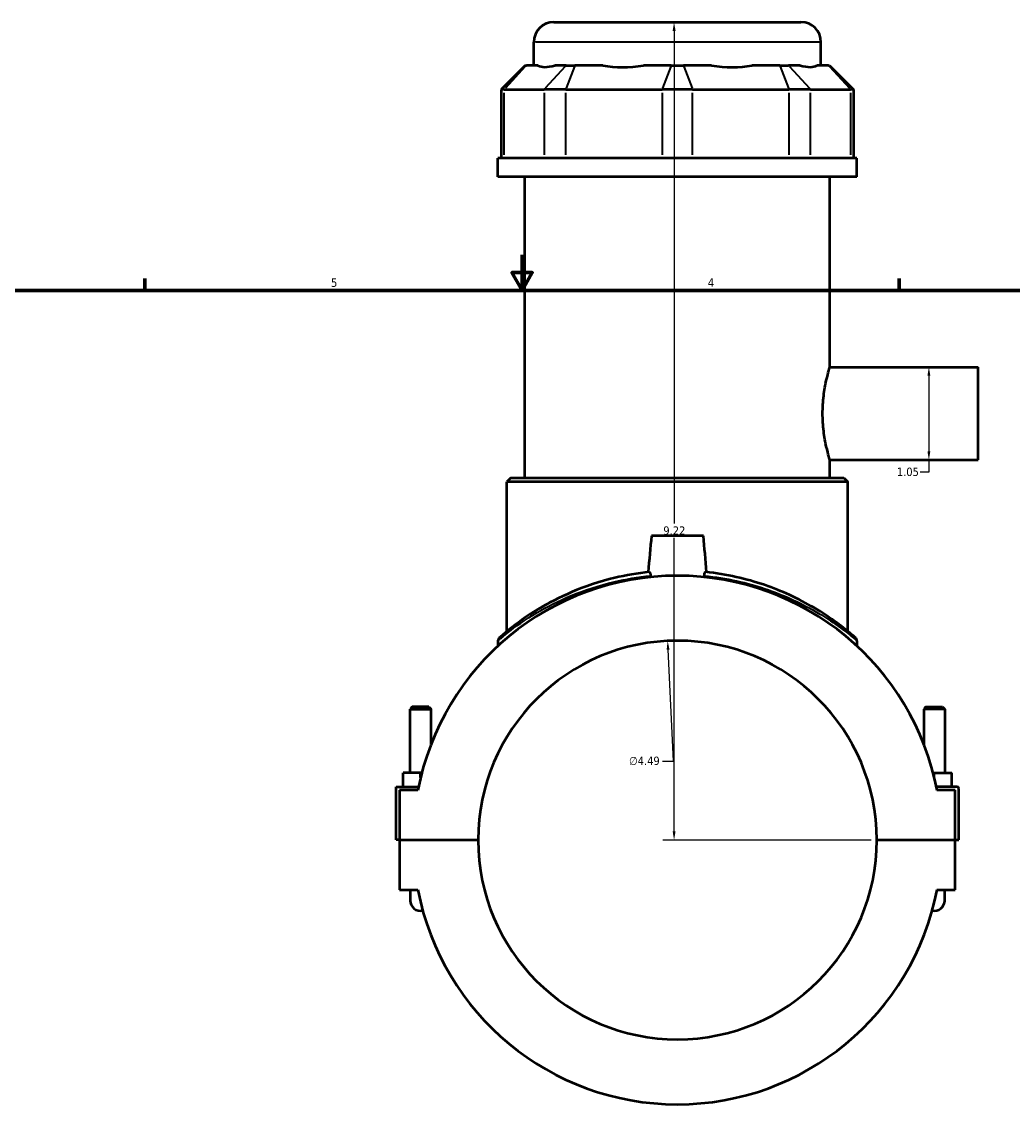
# Model space of a CAD drawing. Header units: inches. Extents: x 0.1 to 46.9, y -0.2 to 47.
# Tile 4 of 8: x 11.4 to 22.5, y 11.6 to 24. Entities that reach past the tile are written whole.
import ezdxf

# ---------------------------------------------------------------- set-up
doc = ezdxf.new("R2010")
doc.units = ezdxf.units.IN
doc.header["$MEASUREMENT"] = 0
for name, color, linetype, lineweight in [('Border (ANSI)', 7, 'Continuous', 70), ('Dimension (ANSI)', 7, 'Continuous', 25), ('Visible (ANSI)', 7, 'Continuous', 50), ('Visible Narrow (ANSI)', 7, 'Continuous', 35)]:
    doc.layers.add(name, color=color, linetype=linetype, lineweight=lineweight)
doc.styles.add('Note Text (ANSI)', font='tahoma.ttf')
doc.dimstyles.new('Default (ANSI)', dxfattribs={"dimtxt": 0.094488, "dimasz": 0.098425, "dimexe": 0.125, "dimexo": 0.0625, "dimgap": 0.031496, "dimtad": 0, "dimtih": 1, "dimtoh": 1, "dimrnd": 1e-08, "dimzin": 4, "dimdsep": 46, "dimtxsty": 'Note Text (ANSI)', "dimcen": 0.09, "dimdle": 0.393701, "dimclrd": 256, "dimclre": 256, "dimclrt": 5, "dimadec": 0, "dimazin": 1, "dimtfac": 1, "dimtofl": 0, "dimtmove": 0, "dimatfit": 3, "dimfxl": 1, "dimtolj": 1, "dimtzin": 4, "dimlwd": -1, "dimlwe": -1, "dimarcsym": 0})

# ---------------------------------------------------------------- blocks, each defined once
blk = doc.blocks.new('Borders Default Border')
at = {"layer": 'Border (ANSI)'}
for p, q in [((12.75, 21), (12.75, 21.134)), ((21.25, 21), (21.25, 21.134))]:
    blk.add_line(p, q, dxfattribs=at)
at = {"layer": 'Border (ANSI)', "flags": 128}
for points in [[(17, 21.4), (17, 21), (16.885, 21.2), (17.115, 21.2), (17, 21)], [(0.5, 1), (0.5, 21), (33.5, 21), (33.5, 1), (0.5, 1)]]:
    blk.add_lwpolyline(points, dxfattribs=at)
at = {"layer": 'Border (ANSI)', "color": 5, "true_color": 0x0000ff, "char_height": 0.0945, "attachment_point": 7, "style": 'Note Text (ANSI)'}
for s, insert in [('5', (14.847, 21.038)), ('4', (19.092, 21.04))]:
    blk.add_mtext(s, dxfattribs=dict(at, insert=insert))
blk = doc.blocks.new('*D6')
at = {"layer": 'Defpoints', "color": 0, "transparency": 16777216}
for p in [(18.64, 17.05), (18.859, 12.563)]:
    blk.add_point(p, dxfattribs=at)
at = {"layer": 'Dimension (ANSI)', "transparency": 16777216}
for p, q in [((18.706, 15.697), (18.645, 16.952)), ((18.581, 15.697), (18.706, 15.697))]:
    blk.add_line(p, q, dxfattribs=at)
blk.add_solid([(18.661, 16.953), (18.628, 16.951), (18.64, 17.05)], dxfattribs=at)
at = {"layer": 'Dimension (ANSI)', "color": 5, "transparency": 16777216, "insert": (18.205, 15.747), "char_height": 0.0945, "attachment_point": 1, "style": 'Note Text (ANSI)'}
blk.add_mtext('\\A1;∅4.49', dxfattribs=at)
blk = doc.blocks.new('*D7')
at = {"layer": 'Defpoints', "color": 0, "transparency": 16777216}
for p in [(21.338, 20.136), (21.338, 19.089), (21.583, 19.089)]:
    blk.add_point(p, dxfattribs=at)
at = {"layer": 'Dimension (ANSI)', "transparency": 16777216}
for p, q in [((21.583, 20.038), (21.583, 19.188)), ((21.583, 19.089), (21.583, 18.953)), ((21.583, 18.953), (21.485, 18.953))]:
    blk.add_line(p, q, dxfattribs=at)
for points in [[(21.567, 20.038), (21.6, 20.038), (21.583, 20.136)], [(21.567, 19.188), (21.6, 19.188), (21.583, 19.089)]]:
    blk.add_solid(points, dxfattribs=at)
at = {"layer": 'Dimension (ANSI)', "color": 5, "transparency": 16777216, "insert": (21.222, 19.003), "char_height": 0.0945, "attachment_point": 1, "style": 'Note Text (ANSI)'}
blk.add_mtext('\\A1;1.05', dxfattribs=at)
blk = doc.blocks.new('*D8')
at = {"layer": 'Defpoints', "color": 0, "transparency": 16777216}
for p in [(18.712, 24.023), (18.75, 24.023), (20.996, 14.807)]:
    blk.add_point(p, dxfattribs=at)
at = {"layer": 'Dimension (ANSI)', "transparency": 16777216}
for p, q in [((18.712, 23.924), (18.712, 18.372)), ((18.712, 14.905), (18.712, 18.211)), ((20.933, 14.807), (18.587, 14.807))]:
    blk.add_line(p, q, dxfattribs=at)
for points in [[(18.696, 23.924), (18.729, 23.924), (18.712, 24.023)], [(18.696, 14.905), (18.729, 14.905), (18.712, 14.807)]]:
    blk.add_solid(points, dxfattribs=at)
at = {"layer": 'Dimension (ANSI)', "color": 5, "transparency": 16777216, "insert": (18.591, 18.341), "char_height": 0.0945, "attachment_point": 1, "style": 'Note Text (ANSI)'}
blk.add_mtext('\\A1;9.22', dxfattribs=at)

msp = doc.modelspace()

# ---------------------------------------------------------------- linework, layer by layer
at = {"layer": 'Visible (ANSI)'}
for p, q in [((17.357, 24.023), (20.142, 24.023)), ((17.132, 23.535), (17.132, 23.798)), ((20.367, 23.535), (20.367, 23.798)), ((17.035, 23.535), (16.765, 23.265)), ((17.035, 23.535), (17.048, 23.535)), ((17.178, 23.535), (17.048, 23.535)), ((17.498, 23.535), (17.368, 23.535)), ((17.498, 23.535), (17.595, 23.535)), ((17.909, 23.535), (17.595, 23.535)), ((18.681, 23.535), (18.367, 23.535)), ((18.681, 23.535), (18.818, 23.535)), ((19.132, 23.535), (18.818, 23.535)), ((19.904, 23.535), (19.59, 23.535)), ((19.904, 23.535), (20.001, 23.535)), ((20.131, 23.535), (20.001, 23.535)), ((20.451, 23.535), (20.321, 23.535)), ((20.451, 23.535), (20.464, 23.535)), ((20.464, 23.535), (20.734, 23.265)), ((16.799, 23.265), (16.765, 23.265)), ((16.765, 23.265), (16.765, 22.489)), ((16.799, 23.265), (17.249, 23.265)), ((17.492, 23.265), (17.249, 23.265)), ((17.492, 23.265), (18.578, 23.265)), ((18.921, 23.265), (18.578, 23.265)), ((18.921, 23.265), (20.007, 23.265)), ((20.25, 23.265), (20.007, 23.265)), ((20.25, 23.265), (20.7, 23.265)), ((20.734, 23.265), (20.7, 23.265)), ((20.734, 23.265), (20.734, 22.489)), ((20.771, 22.489), (16.728, 22.489)), ((16.728, 22.28), (16.728, 22.489)), ((20.771, 22.28), (20.771, 22.489)), ((20.771, 22.28), (16.728, 22.28)), ((17.031, 18.886), (17.031, 22.28)), ((20.468, 20.136), (20.468, 22.28)), ((20.468, 20.136), (22.14, 20.136)), ((22.14, 19.089), (22.14, 20.136)), ((20.468, 18.886), (20.468, 19.089)), ((20.468, 19.089), (22.14, 19.089)), ((16.874, 18.886), (16.829, 18.841)), ((20.67, 18.841), (16.829, 18.841)), ((16.829, 17.159), (16.829, 18.841)), ((16.874, 18.886), (20.625, 18.886)), ((20.625, 18.886), (20.67, 18.841)), ((20.67, 17.159), (20.67, 18.841)), ((19.042, 18.234), (18.457, 18.234)), ((16.728, 17.053), (16.728, 16.994)), ((20.771, 17.053), (20.771, 16.994)), ((15.761, 16.306), (15.738, 16.282)), ((15.95, 16.306), (15.761, 16.306)), ((15.95, 16.306), (15.974, 16.282)), ((21.549, 16.306), (21.525, 16.282)), ((21.549, 16.306), (21.738, 16.306)), ((21.738, 16.306), (21.761, 16.282)), ((15.738, 16.282), (15.974, 16.282)), ((15.738, 15.565), (15.738, 16.282)), ((15.974, 15.887), (15.974, 16.282)), ((21.761, 16.282), (21.525, 16.282)), ((21.525, 16.282), (21.525, 15.887)), ((21.761, 16.282), (21.761, 15.565)), ((15.856, 15.565), (15.659, 15.565)), ((15.659, 15.408), (15.659, 15.565)), ((15.869, 15.565), (15.856, 15.565)), ((15.856, 15.511), (15.856, 15.565)), ((21.63, 15.565), (21.643, 15.565)), ((21.643, 15.511), (21.643, 15.565)), ((21.643, 15.565), (21.84, 15.565)), ((21.84, 15.408), (21.84, 15.565)), ((15.58, 15.408), (15.833, 15.408)), ((15.58, 14.809), (15.58, 15.408)), ((15.825, 15.368), (15.62, 15.368)), ((15.62, 15.368), (15.62, 14.809)), ((21.899, 15.408), (21.667, 15.408)), ((21.88, 15.368), (21.674, 15.368)), ((21.88, 14.809), (21.88, 15.368)), ((21.919, 14.809), (21.919, 15.388)), ((15.62, 14.809), (15.58, 14.809)), ((15.62, 14.809), (16.503, 14.809)), ((15.62, 14.805), (15.62, 14.245)), ((16.503, 14.805), (15.62, 14.805)), ((15.738, 14.805), (15.738, 14.809)), ((15.974, 14.805), (15.974, 14.809)), ((20.996, 14.809), (21.88, 14.809)), ((21.88, 14.805), (20.996, 14.805)), ((21.525, 14.809), (21.525, 14.805)), ((21.761, 14.809), (21.761, 14.805)), ((21.88, 14.809), (21.919, 14.809)), ((21.88, 14.245), (21.88, 14.805)), ((15.62, 14.245), (15.825, 14.245)), ((15.738, 14.245), (15.738, 14.127)), ((21.674, 14.245), (21.88, 14.245)), ((21.761, 14.127), (21.761, 14.245))]:
    msp.add_line(p, q, dxfattribs=at)
for centre, radius, start, end in [((17.357, 23.798), 0.225, 90, 180), ((20.142, 23.798), 0.225, 0, 90), ((18.75, 14.807), 2.978, 10.8674, 169.1326), ((18.75, 14.807), 2.246, 0.0502, 179.9498), ((16.773, 17.053), 0.0449, 131.3503, 180), ((20.726, 17.053), 0.0449, 0, 48.6497), ((21.899, 15.388), 0.0197, 0, 90), ((18.75, 14.807), 2.246, 180.0502, 359.9498), ((18.75, 14.807), 2.978, 190.8674, 349.1326), ((15.856, 14.127), 0.118, 180, 281.5563), ((21.643, 14.127), 0.118, 258.4437, 0)]:
    msp.add_arc(centre, radius, start, end, dxfattribs=at)
for major_axis, ratio, start_param, end_param in [((-1.586, -1.586), 0.198912, 0.042463, 0.350237), ((1.345, 1.345), 0.668179, 3.576754, 3.884528), ((1.345, -1.345), 0.668179, 5.54025, 5.848024), ((1.586, -1.586), 0.198912, 5.932949, 6.240723)]:
    msp.add_ellipse((18.75, 25.133), major_axis=major_axis, ratio=ratio, start_param=start_param, end_param=end_param, dxfattribs=at)
for points, knots in [([(20.468, 19.089), (20.468, 19.089), (20.464, 19.103), (20.448, 19.156), (20.438, 19.196), (20.417, 19.289), (20.406, 19.347), (20.394, 19.444), (20.391, 19.478), (20.387, 19.546), (20.386, 19.58), (20.386, 19.646), (20.387, 19.68), (20.391, 19.748), (20.394, 19.782), (20.406, 19.878), (20.417, 19.937), (20.438, 20.029), (20.448, 20.07), (20.464, 20.123), (20.468, 20.136), (20.468, 20.136)], [2.017905, 2.017905, 2.017905, 2.017905, 2.522301, 2.522301, 3.026697, 3.026697, 3.531253, 3.531253, 3.783532, 3.783532, 4.03581, 4.03581, 4.288088, 4.288088, 4.540366, 4.540366, 5.044923, 5.044923, 5.549319, 5.549319, 6.053715, 6.053715, 6.053715, 6.053715]), ([(18.432, 17.827), (18.298, 17.813), (18.168, 17.79), (17.87, 17.719), (17.708, 17.664), (17.42, 17.541), (17.292, 17.474), (17.045, 17.325), (16.935, 17.244), (16.81, 17.144), (16.775, 17.114), (16.748, 17.09), (16.743, 17.086), (16.743, 17.086)], [25.279711, 25.279711, 25.279711, 25.279711, 26.299504, 26.299504, 27.728899, 27.728899, 29.138792, 29.138792, 30.902973, 30.902973, 32.052261, 32.052261, 32.638899, 32.638899, 32.638899, 32.638899]), ([(18.432, 17.827), (18.432, 17.827), (18.432, 17.827), (18.435, 17.826), (18.437, 17.825), (18.44, 17.819), (18.442, 17.816), (18.444, 17.808), (18.445, 17.803), (18.445, 17.795), (18.445, 17.791), (18.445, 17.787), (18.445, 17.786), (18.445, 17.785), (18.445, 17.784), (18.445, 17.784)], [0, 0, 0, 0, 0.0096111, 0.0096111, 0.0625678, 0.0625678, 0.1086264, 0.1086264, 0.1483917, 0.1483917, 0.1766396, 0.1766396, 0.1808416, 0.1808416, 0.1866916, 0.1866916, 0.1866916, 0.1866916]), ([(19.054, 17.784), (19.054, 17.785), (19.054, 17.786), (19.054, 17.788), (19.054, 17.789), (19.054, 17.79), (19.054, 17.79), (19.054, 17.792), (19.054, 17.793), (19.054, 17.796), (19.054, 17.798), (19.055, 17.805), (19.055, 17.808), (19.057, 17.816), (19.059, 17.819), (19.061, 17.823), (19.063, 17.825), (19.065, 17.827), (19.066, 17.827), (19.068, 17.827)], [0, 0, 0, 0, 0.0100511, 0.0100511, 0.0142177, 0.0142177, 0.0184846, 0.0184846, 0.0269536, 0.0269536, 0.043853, 0.043853, 0.0780991, 0.0780991, 0.120481, 0.120481, 0.1528008, 0.1528008, 0.1856197, 0.1856197, 0.1856197, 0.1856197]), ([(20.756, 17.086), (20.756, 17.086), (20.739, 17.101), (20.672, 17.158), (20.618, 17.202), (20.477, 17.306), (20.389, 17.365), (20.205, 17.474), (20.113, 17.522), (19.837, 17.649), (19.634, 17.721), (19.301, 17.795), (19.186, 17.814), (19.068, 17.827)], [32.638899, 32.638899, 32.638899, 32.638899, 33.752795, 33.752795, 34.989826, 34.989826, 36.262932, 36.262932, 37.292771, 37.292771, 39.09607, 39.09607, 39.998029, 39.998029, 39.998029, 39.998029])]:
    msp.add_open_spline(points, degree=3, knots=knots, dxfattribs=at)
for points in [[(18.457, 18.234), (18.445, 18.099), (18.432, 17.962), (18.42, 17.826)], [(19.079, 17.826), (19.067, 17.962), (19.055, 18.099), (19.042, 18.234)], [(18.443, 17.769), (18.444, 17.774), (18.444, 17.779), (18.445, 17.784)], [(19.054, 17.784), (19.055, 17.779), (19.055, 17.774), (19.056, 17.769)]]:
    msp.add_open_spline(points, degree=3, dxfattribs=at)
at = {"layer": 'Visible Narrow (ANSI)'}
for p, q in [((20.347, 23.798), (17.152, 23.798)), ((17.036, 23.521), (16.812, 23.279)), ((17.486, 23.521), (17.261, 23.279)), ((17.59, 23.521), (17.497, 23.279)), ((18.676, 23.521), (18.583, 23.279)), ((18.823, 23.521), (18.916, 23.279)), ((19.909, 23.521), (20.002, 23.279)), ((20.014, 23.521), (20.238, 23.279)), ((20.463, 23.521), (20.687, 23.279)), ((16.799, 22.528), (16.799, 23.227)), ((17.249, 23.227), (17.249, 22.528)), ((17.492, 22.528), (17.492, 23.227)), ((18.578, 23.227), (18.578, 22.528)), ((18.921, 22.528), (18.921, 23.227)), ((20.007, 23.227), (20.007, 22.528)), ((20.25, 22.528), (20.25, 23.227)), ((20.7, 23.227), (20.7, 22.528))]:
    msp.add_line(p, q, dxfattribs=at)
for points, knots in [([(16.728, 17.053), (16.728, 17.053), (16.733, 17.057), (16.76, 17.08), (16.795, 17.109), (16.921, 17.208), (17.032, 17.288), (17.281, 17.434), (17.41, 17.501), (17.7, 17.621), (17.863, 17.676), (18.168, 17.747), (18.305, 17.77), (18.445, 17.784)], [-32.638899, -32.638899, -32.638899, -32.638899, -32.052261, -32.052261, -30.902973, -30.902973, -29.138792, -29.138792, -27.728899, -27.728899, -26.299504, -26.299504, -25.240127, -25.240127, -25.240127, -25.240127]), ([(19.054, 17.784), (19.179, 17.771), (19.3, 17.752), (19.641, 17.678), (19.845, 17.607), (20.123, 17.482), (20.216, 17.434), (20.402, 17.328), (20.49, 17.269), (20.632, 17.167), (20.686, 17.123), (20.754, 17.067), (20.771, 17.053), (20.771, 17.053)], [-40.037613, -40.037613, -40.037613, -40.037613, -39.09607, -39.09607, -37.292771, -37.292771, -36.262932, -36.262932, -34.989826, -34.989826, -33.752795, -33.752795, -32.638899, -32.638899, -32.638899, -32.638899])]:
    msp.add_open_spline(points, degree=3, knots=knots, dxfattribs=at)

# ---------------------------------------------------------------- block references
msp.add_blockref('Borders Default Border', (0, 0))

# ---------------------------------------------------------------- dimensions: what is measured, and where the dimension line sits
at = {"layer": 'Dimension (ANSI)'}
for base, p1, p2, angle, override, picture, middle in [((18.712, 24.023), (20.996, 14.807), (18.75, 24.023), 90, {"dimgap": 0.031496, "dimdec": 2, "dimse2": 1, "dimtol": 0, "dimlim": 0, "dimtp": 0, "dimtm": 0, "dimtdec": 2, "dimatfit": 1}, '*D8', (18.712, 18.292)), ((21.583, 19.089), (21.338, 20.136), (21.338, 19.089), 270, {"dimgap": 0.031496, "dimdec": 2, "dimse1": 1, "dimse2": 1, "dimtol": 0, "dimlim": 0, "dimtp": 0, "dimtm": 0, "dimtdec": 2, "dimatfit": 2}, '*D7', (21.338, 18.953))]:
    dim = msp.add_linear_dim(base=base, p1=p1, p2=p2, angle=angle, dimstyle='Default (ANSI)', override=override, dxfattribs=at)
    dim.commit()
    dim.dimension.update_dxf_attribs({"geometry": picture, "text_midpoint": middle, "dimtype": 160})
dim = msp.add_diameter_dim_2p(p1=(18.859, 12.563), p2=(18.64, 17.05), dimstyle='Default (ANSI)', override={"dimgap": 0.031496, "dimdec": 2, "dimlfac": 1, "dimtol": 0, "dimlim": 0, "dimtp": 0, "dimtm": 0, "dimtdec": 2}, dxfattribs=at)
dim.commit()
dim.dimension.update_dxf_attribs({"geometry": '*D6', "text_midpoint": (18.378, 15.697), "dimtype": 163})

doc.saveas('drawing.dxf')
